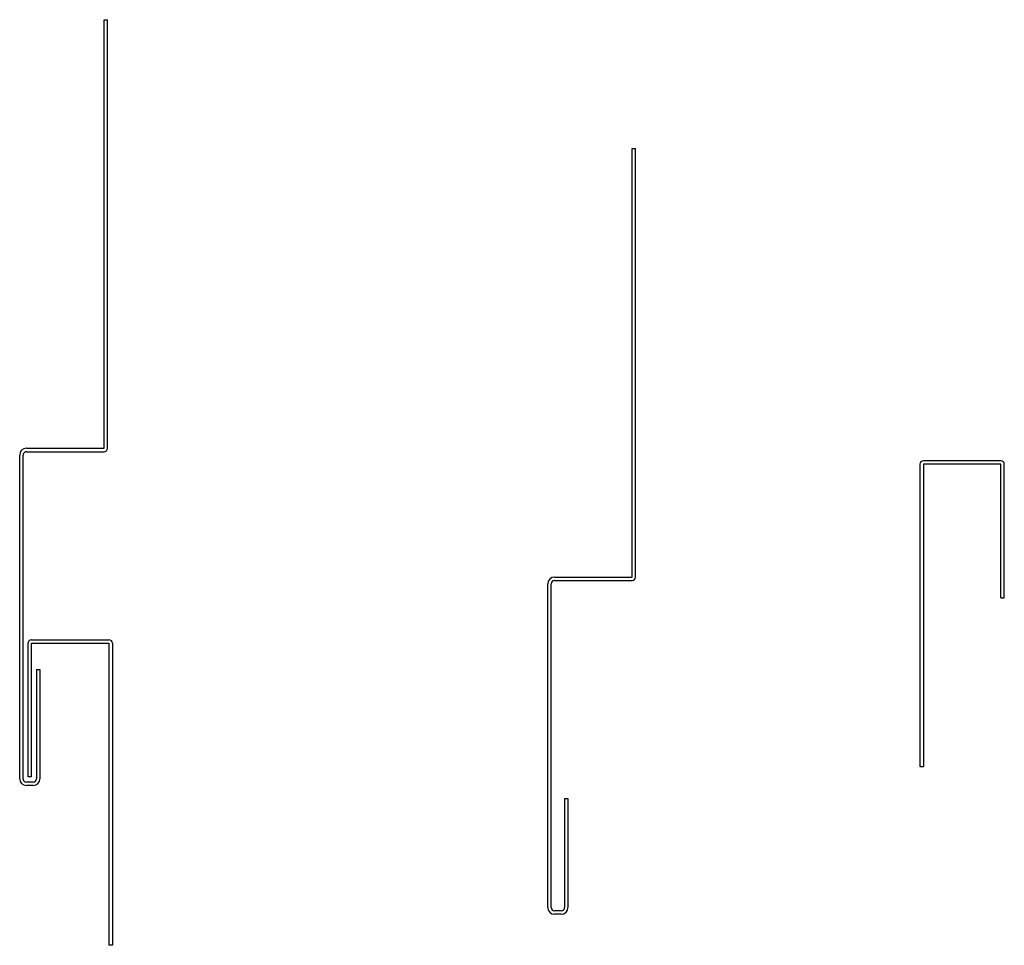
# Model space of a CAD drawing. Header units: inches. Extents: x 3.91 to 9.75, y 3.22 to 8.71.
import ezdxf

# ---------------------------------------------------------------- set-up
doc = ezdxf.new("R2010")
doc.units = ezdxf.units.IN
doc.header["$MEASUREMENT"] = 0

msp = doc.modelspace()

# ---------------------------------------------------------------- linework, layer by layer
at = {"color": 7, "linetype": 'Continuous', "lineweight": 25}
for p, q in [((4.4093, 6.1649), (4.4093, 8.7074)), ((4.4093, 8.7074), (4.4293, 8.7074)), ((4.4293, 6.1649), (4.4293, 8.7074)), ((7.5402, 5.4013), (7.5402, 7.9438)), ((7.5402, 7.9438), (7.5602, 7.9438)), ((7.5602, 5.4013), (7.5602, 7.9438)), ((3.9493, 6.1649), (4.4093, 6.1649)), ((3.9493, 6.1449), (4.4093, 6.1449)), ((3.9093, 4.2049), (3.9093, 6.1249)), ((3.9293, 4.2049), (3.9293, 6.1249)), ((9.7273, 6.0903), (9.2673, 6.0903)), ((9.2473, 6.0703), (9.2473, 4.2778)), ((9.7273, 6.0703), (9.2673, 6.0703)), ((9.2673, 6.0703), (9.2673, 4.2778)), ((9.7273, 5.2778), (9.7273, 6.0703)), ((9.7473, 5.2778), (9.7473, 6.0703)), ((7.0802, 5.4013), (7.5402, 5.4013)), ((7.0802, 5.3813), (7.5402, 5.3813)), ((7.0402, 3.4413), (7.0402, 5.3613)), ((7.0602, 3.4413), (7.0602, 5.3613)), ((9.7273, 5.2778), (9.7473, 5.2778)), ((3.9787, 5.0296), (4.4387, 5.0296)), ((3.9587, 4.2171), (3.9587, 5.0096)), ((3.9787, 5.0096), (4.4387, 5.0096)), ((3.9787, 4.2171), (3.9787, 5.0096)), ((4.4387, 5.0096), (4.4387, 3.2171)), ((4.4587, 5.0096), (4.4587, 3.2171)), ((4.0093, 4.8524), (4.0093, 4.2049)), ((4.0093, 4.8524), (4.0293, 4.8524)), ((4.0293, 4.8524), (4.0293, 4.2049)), ((9.2473, 4.2778), (9.2673, 4.2778)), ((3.9787, 4.2171), (3.9587, 4.2171)), ((3.9893, 4.1849), (3.9493, 4.1849)), ((3.9893, 4.1649), (3.9493, 4.1649)), ((7.1402, 4.0888), (7.1402, 3.4413)), ((7.1402, 4.0888), (7.1602, 4.0888)), ((7.1602, 4.0888), (7.1602, 3.4413)), ((7.1202, 3.4213), (7.0802, 3.4213)), ((7.1202, 3.4013), (7.0802, 3.4013)), ((4.4587, 3.2171), (4.4387, 3.2171))]:
    msp.add_line(p, q, dxfattribs=at)
for centre, radius, start, end in [((3.9493, 6.1249), 0.04, 90, 180), ((3.9493, 6.1249), 0.02, 90, 180), ((4.4093, 6.1649), 0.02, 270, 0), ((9.2673, 6.0703), 0.02, 90, 180), ((9.7273, 6.0703), 0.02, 360, 90), ((7.0802, 5.3613), 0.04, 90, 180), ((7.0802, 5.3613), 0.02, 90, 180), ((7.5402, 5.4013), 0.02, 270, 0), ((3.9787, 5.0096), 0.02, 90, 180), ((4.4387, 5.0096), 0.02, 0, 90), ((3.9493, 4.2049), 0.04, 180, 270), ((3.9493, 4.2049), 0.02, 180, 270), ((3.9893, 4.2049), 0.02, 270, 360), ((3.9893, 4.2049), 0.04, 270, 0), ((7.0802, 3.4413), 0.04, 180, 270), ((7.0802, 3.4413), 0.02, 180, 270), ((7.1202, 3.4413), 0.02, 270, 360), ((7.1202, 3.4413), 0.04, 270, 0)]:
    msp.add_arc(centre, radius, start, end, dxfattribs=at)

doc.saveas('drawing.dxf')
